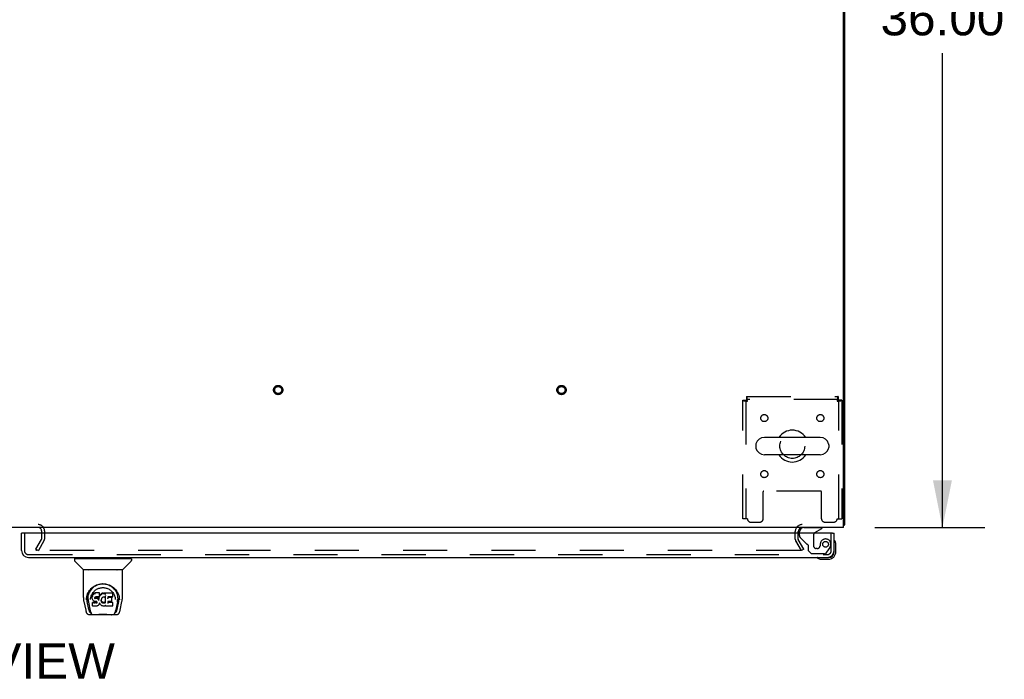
# Model space of a CAD drawing. Header units: inches. Extents: x 0 to 283, y 0 to 183.
# Tile 26 of 36: x 92 to 127, y 137 to 160. Entities that reach past the tile are written whole.
import ezdxf

# ---------------------------------------------------------------- set-up
doc = ezdxf.new("R2010")
doc.units = ezdxf.units.IN
doc.header["$LTSCALE"] = 15.583333
doc.header["$MEASUREMENT"] = 0
doc.linetypes.add('HIDDEN', pattern=[0.2, 0.1, -0.1])
doc.layers.get('0').update_dxf_attribs({"linetype": 'CONTINUOUS'})
for name, color, linetype in [('DEFAULT_2', 8, 'HIDDEN'), ('DIMENSIONS', 7, 'CONTINUOUS'), ('RIGHTHAND_DOOR_ASSEMBLY', 7, 'CONTINUOUS')]:
    doc.layers.add(name, color=color, linetype=linetype)
doc.styles.get("Standard").update_dxf_attribs({"font": 'arial.ttf'})
doc.dimstyles.new('DIMSTYLE_1', dxfattribs={"dimtxt": 1.25, "dimasz": 1.666667, "dimexe": 0.09, "dimexo": 0.07, "dimgap": 0.0375, "dimtad": 0, "dimtih": 1, "dimtoh": 1, "dimzin": 4, "dimdsep": 46, "dimtxsty": 'Standard', "dimblk": '_FILLED', "dimblk1": '_FILLED', "dimblk2": '_FILLED', "dimcen": 0.09, "dimadec": 3, "dimazin": 1, "dimtfac": 1, "dimtdec": 3, "dimtofl": 0, "dimtmove": 0, "dimatfit": 3, "dimldrblk": '_FILLED', "dimfxl": 0, "dimtolj": 1, "dimtzin": 4, "dimarcsym": 0})

# ---------------------------------------------------------------- blocks, each defined once
blk = doc.blocks.new('_FILLED')
at = {"color": 0, "linetype": 'ByBlock'}
blk.add_solid([(0, 0), (-1, 0.2), (-1, -0.2)], dxfattribs=at)
blk = doc.blocks.new('*D7')
at = {"layer": 'DIMENSIONS', "color": 2, "linetype": 'Continuous'}
for p, q in [((122.039, 178.12), (126.043, 178.12)), ((124.543, 178.12), (124.543, 161.37)), ((124.543, 142.12), (124.543, 158.87)), ((122.153, 142.12), (126.043, 142.12))]:
    blk.add_line(p, q, dxfattribs=at)
at = {"layer": 'DIMENSIONS', "color": 2, "linetype": 'Continuous', "xscale": 1.6666666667, "yscale": 1.6666666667, "zscale": 1.6666666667}
for p, rotation in [((124.543, 178.12), 90), ((124.543, 142.12), 270)]:
    blk.add_blockref('_FILLED', p, dxfattribs=dict(at, rotation=rotation))
at = {"layer": 'DIMENSIONS', "color": 2, "linetype": 'Continuous', "insert": (124.543, 160.745), "char_height": 1.25, "width": 4.36803, "attachment_point": 2, "line_spacing_factor": 0.9}
blk.add_mtext('36.00', dxfattribs=at)

msp = doc.modelspace()

# ---------------------------------------------------------------- linework, layer by layer
at = {"color": 3, "linetype": 'Continuous'}
for p, q in [((121.046, 142.12), (121.046, 178.005)), ((121.098, 142.224), (121.098, 177.894)), ((121.046, 142.12), (61.15, 142.12)), ((92.744, 141.977), (92.744, 141.916))]:
    msp.add_line(p, q, dxfattribs=at)
at = {"color": 7, "linetype": 'Continuous'}
for p, q in [((120.232, 145.301), (118.257, 145.301)), ((117.957, 145.038), (117.957, 144.951)), ((120.532, 145.038), (120.532, 144.951)), ((120.232, 144.689), (118.257, 144.689)), ((121.046, 142.224), (121.098, 142.224))]:
    msp.add_line(p, q, dxfattribs=at)
at = {"color": 3, "linetype": 'Continuous'}
for points in [[(121.046, 142.198), (121.049, 142.2), (121.052, 142.201), (121.056, 142.203), (121.06, 142.204), (121.063, 142.205), (121.067, 142.206)], [(121.067, 142.206), (121.074, 142.208), (121.078, 142.209), (121.081, 142.21), (121.084, 142.211), (121.086, 142.212), (121.089, 142.213), (121.091, 142.214), (121.093, 142.215), (121.095, 142.217), (121.096, 142.218), (121.097, 142.219), (121.098, 142.22), (121.098, 142.222), (121.098, 142.224)]]:
    msp.add_lwpolyline(points, dxfattribs=at)
at = {"color": 7, "linetype": 'Continuous'}
for centre, radius, start, end in [((118.257, 144.995), 0.306, 90, 164.3697), ((119.244, 144.995), 0.562, 32.9567, 147.0433), ((120.232, 144.995), 0.306, 15.6303, 90), ((118.1, 145.038), 0.144, 164.3697, 180), ((118.1, 144.951), 0.144, 180, 195.6303), ((120.388, 145.038), 0.144, 0, 15.6303), ((120.388, 144.951), 0.144, 344.3697, 360), ((118.257, 144.995), 0.306, 195.6303, 270), ((119.244, 144.995), 0.562, 212.956, 327.044), ((120.232, 144.995), 0.306, 270, 344.3697), ((92.629, 142.005), 0.115, 64.7695, 90)]:
    msp.add_arc(centre, radius, start, end, dxfattribs=at)
at = {"color": 3, "linetype": 'Continuous'}
for centre, radius, start, end in [((92.629, 142.005), 0.115, 0, 64.7695), ((119.595, 141.977), 0.142, 90, 180)]:
    msp.add_arc(centre, radius, start, end, dxfattribs=at)
at = {"layer": 'DEFAULT_2', "color": 8, "linetype": 'HIDDEN'}
for p, q in [((117.628, 146.745), (120.86, 146.745)), ((117.628, 146.745), (117.628, 146.641)), ((120.86, 146.745), (120.86, 146.641)), ((117.494, 146.611), (117.598, 146.611)), ((117.494, 142.432), (117.494, 146.611)), ((117.598, 146.611), (117.598, 142.432)), ((120.86, 146.641), (117.628, 146.641)), ((117.661, 146.578), (117.656, 146.592)), ((120.827, 146.578), (120.841, 146.582)), ((120.994, 146.611), (120.89, 146.611)), ((120.89, 142.432), (120.89, 146.611)), ((120.994, 146.611), (120.994, 142.432)), ((118.213, 142.432), (118.213, 143.377)), ((120.245, 143.407), (118.243, 143.407)), ((120.275, 142.432), (120.275, 143.377)), ((89.567, 142.224), (92.629, 142.224)), ((117.661, 142.432), (117.494, 142.432)), ((117.786, 142.307), (118.088, 142.307)), ((120.4, 142.307), (120.702, 142.307)), ((120.827, 142.432), (120.994, 142.432)), ((92.744, 142.005), (92.744, 141.977)), ((92.744, 141.916), (92.744, 141.715)), ((92.848, 142.005), (92.848, 141.715)), ((119.348, 141.714), (119.348, 141.977)), ((119.452, 141.714), (119.452, 141.977)), ((92.544, 141.359), (92.74, 141.699)), ((92.83, 141.647), (92.634, 141.307)), ((119.366, 141.647), (119.548, 141.332)), ((119.563, 141.307), (119.366, 141.647)), ((119.653, 141.359), (119.456, 141.699)), ((92.544, 141.359), (92.634, 141.307)), ((92.552, 141.32), (92.552, 141.372)), ((119.531, 141.307), (92.567, 141.307)), ((119.653, 141.359), (119.563, 141.307))]:
    msp.add_line(p, q, dxfattribs=at)
for points in [[(117.661, 146.578), (117.659, 146.596), (117.656, 146.615), (117.654, 146.633), (117.652, 146.65), (117.649, 146.666), (117.647, 146.682), (117.645, 146.696), (117.642, 146.708), (117.64, 146.719), (117.638, 146.728), (117.635, 146.735), (117.633, 146.74), (117.63, 146.743), (117.628, 146.745)], [(120.86, 146.745), (120.858, 146.743), (120.855, 146.74), (120.853, 146.735), (120.851, 146.728), (120.848, 146.719), (120.846, 146.708), (120.844, 146.696), (120.841, 146.682), (120.839, 146.666), (120.837, 146.65), (120.834, 146.633), (120.832, 146.615), (120.829, 146.596), (120.827, 146.578)], [(117.494, 146.611), (117.495, 146.608), (117.498, 146.606), (117.503, 146.603), (117.511, 146.601), (117.52, 146.599), (117.531, 146.596), (117.543, 146.594), (117.557, 146.592), (117.572, 146.589), (117.589, 146.587), (117.606, 146.585), (117.624, 146.582), (117.642, 146.58), (117.661, 146.578)], [(117.598, 146.611), (117.599, 146.608), (117.6, 146.606), (117.602, 146.603), (117.604, 146.601), (117.608, 146.599), (117.612, 146.596), (117.617, 146.594), (117.622, 146.592), (117.628, 146.589), (117.634, 146.587), (117.64, 146.585), (117.647, 146.582), (117.654, 146.58), (117.661, 146.578)], [(117.656, 146.592), (117.654, 146.598), (117.652, 146.605), (117.649, 146.611), (117.647, 146.617), (117.645, 146.622), (117.642, 146.627), (117.64, 146.631), (117.638, 146.634), (117.635, 146.637), (117.633, 146.639), (117.63, 146.64), (117.628, 146.641)], [(120.86, 146.641), (120.858, 146.64), (120.855, 146.639), (120.853, 146.637), (120.851, 146.634), (120.848, 146.631), (120.846, 146.627), (120.844, 146.622), (120.841, 146.617), (120.839, 146.611), (120.837, 146.605), (120.834, 146.598), (120.832, 146.592), (120.827, 146.578)], [(120.827, 146.578), (120.846, 146.58), (120.864, 146.582), (120.882, 146.585), (120.9, 146.587), (120.916, 146.589), (120.931, 146.592), (120.945, 146.594), (120.958, 146.596), (120.969, 146.599), (120.978, 146.601), (120.985, 146.603), (120.99, 146.606), (120.993, 146.608), (120.994, 146.611)], [(120.841, 146.582), (120.848, 146.585), (120.854, 146.587), (120.861, 146.589), (120.866, 146.592), (120.872, 146.594), (120.876, 146.596), (120.88, 146.599), (120.884, 146.601), (120.887, 146.603), (120.889, 146.606), (120.89, 146.608), (120.89, 146.611)], [(92.554, 141.326), (92.553, 141.324), (92.552, 141.323), (92.552, 141.321), (92.552, 141.32)], [(92.552, 141.32), (92.552, 141.319), (92.552, 141.318), (92.553, 141.316), (92.553, 141.315), (92.554, 141.313), (92.555, 141.312), (92.557, 141.311), (92.558, 141.31), (92.56, 141.309)], [(92.567, 141.307), (92.565, 141.307), (92.563, 141.307), (92.562, 141.308), (92.56, 141.309)], [(119.551, 141.324), (119.55, 141.323), (119.55, 141.321), (119.549, 141.319), (119.549, 141.317), (119.548, 141.315), (119.546, 141.314), (119.545, 141.312), (119.543, 141.311), (119.541, 141.31), (119.539, 141.309), (119.537, 141.308), (119.535, 141.307), (119.533, 141.307), (119.531, 141.307)], [(119.548, 141.332), (119.549, 141.33), (119.55, 141.328), (119.55, 141.326), (119.551, 141.325), (119.551, 141.324)]]:
    msp.add_lwpolyline(points, dxfattribs=at)
for centre, radius in [((101.098, 146.974), 0.164), ((101.098, 146.974), 0.124), ((111.098, 146.974), 0.164), ((111.098, 146.974), 0.124), ((118.255, 145.984), 0.125), ((120.234, 145.984), 0.125), ((119.244, 144.995), 0.438), ((118.255, 144.005), 0.125), ((120.234, 144.005), 0.125)]:
    msp.add_circle(centre, radius, dxfattribs=at)
for centre, radius, start, end in [((118.243, 143.377), 0.03, 90, 180), ((120.245, 143.377), 0.03, 0, 90), ((92.629, 142.005), 0.219, 0, 90), ((117.786, 142.432), 0.125, 180, 270), ((118.088, 142.432), 0.125, 270, 360), ((119.595, 141.977), 0.246, 90, 180), ((120.4, 142.432), 0.125, 180, 270), ((120.702, 142.432), 0.125, 270, 360), ((92.711, 141.715), 0.033, 330, 360), ((92.711, 141.715), 0.137, 330, 360), ((119.482, 141.714), 0.134, 180, 210), ((119.482, 141.714), 0.03, 180, 210)]:
    msp.add_arc(centre, radius, start, end, dxfattribs=at)
at = {"layer": 'RIGHTHAND_DOOR_ASSEMBLY', "color": 7, "linetype": 'Continuous'}
for p, q in [((92.098, 141.916), (92.036, 141.916)), ((119.494, 141.916), (119.494, 141.963)), ((120.043, 141.943), (120.281, 142.081)), ((120.281, 142.12), (120.281, 142.081)), ((120.661, 141.916), (120.723, 141.916)), ((120.783, 141.521), (120.78, 141.559)), ((120.783, 141.265), (120.783, 141.521)), ((120.723, 141.265), (120.723, 141.308)), ((93.907, 141.014), (93.907, 140.96)), ((93.915, 141.022), (95.907, 141.022)), ((94.213, 140.637), (93.918, 140.932)), ((93.966, 141.022), (93.966, 141.062)), ((95.608, 140.637), (95.903, 140.932)), ((95.855, 141.022), (95.855, 141.062)), ((95.915, 141.014), (95.915, 140.96)), ((120.226, 141.004), (120.264, 141.002)), ((120.264, 141.002), (120.52, 141.002)), ((120.477, 141.062), (120.52, 141.062)), ((94.222, 139.649), (94.222, 140.613)), ((95.592, 140.621), (94.23, 140.621)), ((95.587, 140.628), (94.234, 140.628)), ((94.296, 140.628), (94.294, 140.625)), ((95.528, 140.625), (95.525, 140.628)), ((95.528, 140.625), (95.528, 140.625)), ((95.6, 139.649), (95.6, 140.613)), ((94.478, 139.904), (94.503, 139.938)), ((94.54, 139.727), (94.535, 139.702)), ((94.55, 139.751), (94.54, 139.727)), ((94.541, 139.692), (94.54, 139.727)), ((94.565, 139.773), (94.55, 139.751)), ((94.55, 139.716), (94.55, 139.751)), ((94.575, 139.783), (94.565, 139.773)), ((94.565, 139.738), (94.565, 139.773)), ((94.586, 139.791), (94.575, 139.783)), ((94.575, 139.747), (94.575, 139.783)), ((94.609, 139.801), (94.586, 139.791)), ((94.586, 139.754), (94.586, 139.791)), ((94.635, 139.809), (94.609, 139.801)), ((94.609, 139.765), (94.609, 139.801)), ((94.787, 139.809), (94.635, 139.809)), ((94.635, 139.773), (94.635, 139.809)), ((94.635, 139.773), (94.635, 139.771)), ((94.789, 139.755), (94.787, 139.809)), ((94.787, 139.774), (94.787, 139.809)), ((94.788, 139.72), (94.787, 139.696)), ((94.788, 139.72), (94.789, 139.755)), ((94.801, 139.722), (94.79, 139.702)), ((94.814, 139.742), (94.801, 139.722)), ((94.801, 139.687), (94.801, 139.722)), ((94.829, 139.76), (94.814, 139.742)), ((94.815, 139.706), (94.814, 139.742)), ((94.846, 139.776), (94.829, 139.76)), ((94.83, 139.724), (94.829, 139.76)), ((94.866, 139.79), (94.846, 139.776)), ((94.847, 139.74), (94.846, 139.776)), ((94.889, 139.8), (94.866, 139.79)), ((94.866, 139.754), (94.866, 139.79)), ((94.912, 139.806), (94.889, 139.8)), ((94.889, 139.763), (94.889, 139.8)), ((94.936, 139.808), (94.912, 139.806)), ((94.912, 139.769), (94.912, 139.806)), ((94.913, 139.767), (94.912, 139.769)), ((94.936, 139.808), (94.96, 139.807)), ((94.936, 139.771), (94.936, 139.808)), ((94.936, 139.77), (94.936, 139.771)), ((94.959, 139.769), (94.96, 139.771)), ((94.973, 139.805), (94.96, 139.807)), ((94.96, 139.771), (94.96, 139.807)), ((94.972, 139.769), (94.973, 139.805)), ((94.985, 139.801), (94.973, 139.805)), ((94.998, 139.793), (94.985, 139.801)), ((94.985, 139.765), (94.985, 139.801)), ((95.246, 139.807), (94.997, 139.807)), ((94.998, 139.758), (94.997, 139.807)), ((95.001, 139.714), (95, 139.712)), ((95, 139.712), (95, 139.711)), ((95, 139.711), (95, 139.71)), ((95.001, 139.715), (95.001, 139.714)), ((95.26, 139.682), (95.262, 139.791)), ((95.262, 139.821), (95.279, 139.797)), ((95.467, 139.727), (95.48, 139.676)), ((94.237, 139.506), (94.302, 139.2)), ((94.329, 139.565), (94.332, 139.622)), ((94.329, 139.565), (94.329, 139.565)), ((94.332, 139.622), (94.341, 139.676)), ((94.343, 139.682), (94.342, 139.628)), ((94.41, 139.232), (94.354, 139.509)), ((94.39, 139.575), (94.392, 139.549)), ((94.4, 139.485), (94.462, 139.181)), ((94.475, 139.579), (94.475, 139.578)), ((94.535, 139.702), (94.534, 139.677)), ((94.534, 139.643), (94.534, 139.677)), ((94.536, 139.618), (94.534, 139.643)), ((94.534, 139.642), (94.534, 139.642)), ((94.536, 139.667), (94.535, 139.702)), ((94.54, 139.593), (94.536, 139.618)), ((94.536, 139.618), (94.536, 139.617)), ((94.549, 139.569), (94.54, 139.593)), ((94.54, 139.593), (94.54, 139.593)), ((94.548, 139.476), (94.54, 139.468)), ((94.542, 139.355), (94.54, 139.468)), ((94.61, 139.477), (94.548, 139.476)), ((94.548, 139.44), (94.548, 139.476)), ((94.563, 139.548), (94.549, 139.569)), ((94.549, 139.569), (94.549, 139.569)), ((94.581, 139.53), (94.563, 139.548)), ((94.563, 139.548), (94.563, 139.548)), ((94.602, 139.516), (94.581, 139.53)), ((94.581, 139.53), (94.581, 139.53)), ((94.615, 139.511), (94.602, 139.516)), ((94.602, 139.516), (94.602, 139.516)), ((94.67, 139.477), (94.61, 139.477)), ((94.61, 139.44), (94.61, 139.477)), ((94.61, 139.44), (94.61, 139.439)), ((94.628, 139.509), (94.615, 139.511)), ((94.624, 139.645), (94.623, 139.631)), ((94.626, 139.658), (94.624, 139.645)), ((94.624, 139.625), (94.624, 139.643)), ((94.625, 139.619), (94.626, 139.655)), ((94.628, 139.662), (94.626, 139.658)), ((94.628, 139.651), (94.626, 139.655)), ((94.631, 139.664), (94.628, 139.661)), ((94.632, 139.648), (94.628, 139.651)), ((94.628, 139.615), (94.628, 139.651)), ((94.675, 139.509), (94.628, 139.509)), ((94.642, 139.667), (94.631, 139.664)), ((94.644, 139.645), (94.632, 139.648)), ((94.632, 139.612), (94.632, 139.648)), ((94.656, 139.668), (94.642, 139.667)), ((94.643, 139.608), (94.644, 139.645)), ((94.643, 139.607), (94.643, 139.608)), ((94.667, 139.646), (94.644, 139.645)), ((94.656, 139.669), (94.656, 139.668)), ((94.769, 139.668), (94.656, 139.668)), ((94.692, 139.644), (94.667, 139.646)), ((94.667, 139.609), (94.667, 139.646)), ((94.667, 139.607), (94.667, 139.609)), ((94.684, 139.478), (94.67, 139.477)), ((94.67, 139.44), (94.67, 139.477)), ((94.67, 139.44), (94.67, 139.439)), ((94.682, 139.508), (94.675, 139.509)), ((94.675, 139.509), (94.675, 139.509)), ((94.687, 139.506), (94.682, 139.508)), ((94.688, 139.481), (94.684, 139.478)), ((94.684, 139.441), (94.684, 139.478)), ((94.692, 139.503), (94.687, 139.506)), ((94.693, 139.485), (94.688, 139.481)), ((94.689, 139.444), (94.688, 139.481)), ((94.691, 139.606), (94.692, 139.607)), ((94.717, 139.639), (94.692, 139.644)), ((94.692, 139.607), (94.692, 139.644)), ((94.696, 139.498), (94.692, 139.503)), ((94.699, 139.493), (94.693, 139.485)), ((94.693, 139.449), (94.693, 139.485)), ((94.702, 139.486), (94.696, 139.498)), ((94.702, 139.461), (94.701, 139.486)), ((94.704, 139.473), (94.702, 139.486)), ((94.704, 139.467), (94.703, 139.477)), ((94.729, 139.633), (94.717, 139.639)), ((94.717, 139.602), (94.717, 139.639)), ((94.74, 139.368), (94.72, 139.354)), ((94.74, 139.625), (94.729, 139.633)), ((94.729, 139.597), (94.729, 139.633)), ((94.758, 139.607), (94.74, 139.625)), ((94.74, 139.589), (94.74, 139.625)), ((94.758, 139.385), (94.74, 139.368)), ((94.74, 139.368), (94.74, 139.368)), ((94.768, 139.593), (94.758, 139.607)), ((94.758, 139.571), (94.758, 139.607)), ((94.765, 139.396), (94.758, 139.385)), ((94.758, 139.385), (94.758, 139.385)), ((94.771, 139.407), (94.765, 139.396)), ((94.765, 139.396), (94.765, 139.396)), ((94.769, 139.668), (94.768, 139.669)), ((94.771, 139.635), (94.768, 139.593)), ((94.768, 139.556), (94.768, 139.593)), ((94.78, 139.669), (94.769, 139.668)), ((94.77, 139.549), (94.769, 139.55)), ((94.775, 139.657), (94.771, 139.635)), ((94.772, 139.6), (94.771, 139.635)), ((94.78, 139.429), (94.771, 139.407)), ((94.771, 139.407), (94.771, 139.407)), ((94.778, 139.669), (94.775, 139.657)), ((94.776, 139.623), (94.775, 139.657)), ((94.787, 139.453), (94.78, 139.43)), ((94.78, 139.43), (94.78, 139.429)), ((94.785, 139.682), (94.781, 139.67)), ((94.782, 139.645), (94.781, 139.671)), ((94.787, 139.696), (94.785, 139.682)), ((94.785, 139.682), (94.785, 139.682)), ((94.79, 139.702), (94.786, 139.693)), ((94.787, 139.696), (94.787, 139.696)), ((94.787, 139.464), (94.787, 139.465)), ((94.787, 139.465), (94.787, 139.465)), ((94.787, 139.463), (94.787, 139.464)), ((94.787, 139.464), (94.787, 139.464)), ((94.787, 139.463), (94.787, 139.463)), ((94.788, 139.461), (94.787, 139.453)), ((94.787, 139.453), (94.787, 139.453)), ((94.808, 139.426), (94.788, 139.461)), ((94.79, 139.667), (94.79, 139.702)), ((94.808, 139.426), (94.808, 139.425)), ((94.821, 139.407), (94.808, 139.425)), ((94.836, 139.39), (94.821, 139.407)), ((94.821, 139.407), (94.821, 139.407)), ((94.853, 139.375), (94.836, 139.39)), ((94.836, 139.39), (94.836, 139.39)), ((94.853, 139.57), (94.852, 139.544)), ((94.857, 139.596), (94.853, 139.57)), ((94.854, 139.566), (94.853, 139.57)), ((94.853, 139.531), (94.854, 139.566)), ((94.872, 139.361), (94.853, 139.375)), ((94.853, 139.375), (94.853, 139.375)), ((94.856, 139.554), (94.854, 139.566)), ((94.866, 139.53), (94.856, 139.554)), ((94.856, 139.519), (94.856, 139.554)), ((94.861, 139.607), (94.857, 139.595)), ((94.866, 139.618), (94.86, 139.607)), ((94.865, 139.495), (94.866, 139.53)), ((94.88, 139.64), (94.866, 139.618)), ((94.878, 139.508), (94.866, 139.53)), ((94.886, 139.498), (94.878, 139.508)), ((94.878, 139.472), (94.878, 139.508)), ((94.887, 139.649), (94.88, 139.64)), ((94.896, 139.49), (94.886, 139.498)), ((94.886, 139.462), (94.886, 139.498)), ((94.896, 139.655), (94.887, 139.648)), ((94.895, 139.454), (94.896, 139.49)), ((94.92, 139.664), (94.896, 139.655)), ((94.906, 139.483), (94.896, 139.49)), ((94.905, 139.447), (94.906, 139.483)), ((94.917, 139.479), (94.906, 139.483)), ((94.929, 139.476), (94.917, 139.479)), ((94.917, 139.442), (94.917, 139.479)), ((94.93, 139.667), (94.92, 139.664)), ((94.929, 139.476), (94.941, 139.476)), ((94.929, 139.44), (94.929, 139.476)), ((94.929, 139.438), (94.929, 139.44)), ((94.941, 139.667), (94.93, 139.667)), ((94.953, 139.664), (94.941, 139.667)), ((94.954, 139.478), (94.941, 139.476)), ((94.941, 139.439), (94.941, 139.476)), ((94.942, 139.438), (94.941, 139.439)), ((94.965, 139.66), (94.953, 139.664)), ((94.965, 139.482), (94.954, 139.478)), ((94.954, 139.441), (94.954, 139.478)), ((94.977, 139.487), (94.965, 139.482)), ((94.966, 139.445), (94.965, 139.482)), ((94.987, 139.494), (94.977, 139.487)), ((94.977, 139.45), (94.977, 139.487)), ((94.999, 139.707), (94.983, 139.667)), ((95.002, 139.365), (94.983, 139.354)), ((94.988, 139.458), (94.987, 139.494)), ((95, 139.709), (94.999, 139.709)), ((94.999, 139.709), (94.999, 139.708)), ((94.999, 139.708), (94.999, 139.708)), ((95.003, 139.455), (94.999, 139.707)), ((95, 139.71), (95, 139.71)), ((95, 139.71), (95, 139.709)), ((95, 139.709), (95, 139.709)), ((95.007, 139.365), (95.002, 139.365)), ((95.006, 139.447), (95.005, 139.448)), ((95.007, 139.356), (95.007, 139.365)), ((95.087, 139.513), (95.086, 139.438)), ((95.215, 139.513), (95.087, 139.513)), ((95.247, 139.473), (95.087, 139.473)), ((95.246, 139.668), (95.088, 139.668)), ((95.089, 139.668), (95.088, 139.61)), ((95.215, 139.645), (95.088, 139.645)), ((95.227, 139.524), (95.228, 139.631)), ((95.255, 139.356), (95.257, 139.463)), ((95.344, 139.609), (95.346, 139.578)), ((95.346, 139.578), (95.346, 139.578)), ((95.42, 139.482), (95.359, 139.181)), ((95.411, 139.232), (95.468, 139.509)), ((95.479, 139.682), (95.479, 139.628)), ((95.492, 139.565), (95.492, 139.565)), ((95.519, 139.2), (95.584, 139.506)), ((94.426, 139.046), (94.64, 139.046)), ((94.469, 139.125), (94.476, 139.125)), ((94.476, 139.125), (94.479, 139.116)), ((94.48, 139.113), (94.479, 139.116)), ((94.549, 139.348), (94.542, 139.355)), ((94.695, 139.348), (94.549, 139.348)), ((94.549, 139.348), (94.549, 139.348)), ((95.204, 139.039), (94.617, 139.039)), ((94.708, 139.35), (94.695, 139.348)), ((94.695, 139.348), (94.695, 139.348)), ((94.72, 139.354), (94.708, 139.35)), ((94.72, 139.354), (94.72, 139.354)), ((94.882, 139.356), (94.872, 139.361)), ((94.872, 139.361), (94.872, 139.361)), ((94.893, 139.352), (94.882, 139.356)), ((94.882, 139.356), (94.882, 139.356)), ((94.915, 139.346), (94.893, 139.352)), ((94.938, 139.344), (94.915, 139.346)), ((94.961, 139.347), (94.938, 139.344)), ((94.938, 139.344), (94.938, 139.344)), ((94.983, 139.354), (94.961, 139.347)), ((94.983, 139.354), (94.983, 139.354)), ((95.247, 139.348), (95.016, 139.348)), ((95.181, 139.046), (95.395, 139.046)), ((95.341, 139.113), (95.343, 139.116)), ((95.343, 139.116), (95.345, 139.125)), ((95.345, 139.125), (95.352, 139.125))]:
    msp.add_line(p, q, dxfattribs=at)
at = {"layer": 'RIGHTHAND_DOOR_ASSEMBLY', "color": 3, "linetype": 'Continuous'}
for p, q in [((92.036, 141.308), (92.036, 141.916)), ((120.661, 141.916), (92.098, 141.916)), ((120.723, 141.308), (120.723, 141.916)), ((92.282, 141.062), (120.477, 141.062))]:
    msp.add_line(p, q, dxfattribs=at)
at = {"layer": 'RIGHTHAND_DOOR_ASSEMBLY', "color": 8, "linetype": 'HIDDEN'}
for p, q in [((92.14, 141.916), (92.14, 141.308)), ((119.494, 141.84), (119.494, 141.916)), ((119.651, 142.12), (120.281, 142.12)), ((119.993, 141.856), (119.993, 141.477)), ((120.619, 141.308), (120.619, 141.916)), ((119.743, 141.55), (119.523, 141.769)), ((119.801, 141.492), (119.801, 141.313)), ((120.222, 141.477), (120.222, 141.465)), ((92.282, 141.166), (120.477, 141.166)), ((119.801, 141.313), (119.927, 141.187)), ((120.379, 141.187), (119.927, 141.187)), ((120.124, 141.379), (120.091, 141.379)), ((120.443, 141.22), (120.545, 141.364))]:
    msp.add_line(p, q, dxfattribs=at)
at = {"layer": 'RIGHTHAND_DOOR_ASSEMBLY', "color": 7, "linetype": 'Continuous'}
for points in [[(94.293, 140.623), (94.292, 140.622), (94.292, 140.622), (94.291, 140.621), (94.291, 140.621), (94.292, 140.621)], [(94.294, 140.625), (94.293, 140.624), (94.293, 140.623)], [(95.529, 140.623), (95.528, 140.624), (95.528, 140.625)], [(95.53, 140.621), (95.53, 140.621), (95.53, 140.621), (95.53, 140.622), (95.529, 140.622), (95.529, 140.623)], [(94.341, 139.676), (94.354, 139.727), (94.371, 139.775), (94.391, 139.82), (94.414, 139.861), (94.44, 139.9), (94.468, 139.935), (94.499, 139.969), (94.532, 140), (94.568, 140.028), (94.607, 140.054), (94.648, 140.077), (94.69, 140.096), (94.734, 140.112), (94.778, 140.124), (94.822, 140.133), (94.867, 140.138), (94.911, 140.14), (94.955, 140.138), (94.999, 140.133), (95.043, 140.124), (95.088, 140.112), (95.131, 140.096), (95.174, 140.077), (95.214, 140.054), (95.253, 140.028), (95.289, 140), (95.323, 139.969), (95.353, 139.935), (95.381, 139.9), (95.407, 139.861), (95.43, 139.82), (95.45, 139.775), (95.467, 139.727)], [(94.559, 139.997), (94.588, 140.022), (94.619, 140.045), (94.65, 140.064)], [(94.65, 140.064), (94.682, 140.081), (94.714, 140.095), (94.746, 140.107)], [(94.746, 140.107), (94.779, 140.117), (94.812, 140.124), (94.844, 140.13), (94.877, 140.133), (94.909, 140.134), (94.942, 140.133), (94.975, 140.13), (95.007, 140.125), (95.039, 140.118)], [(95.039, 140.118), (95.072, 140.108), (95.104, 140.097), (95.136, 140.082)], [(95.136, 140.082), (95.168, 140.066), (95.199, 140.047), (95.23, 140.025), (95.259, 140), (95.288, 139.972), (95.315, 139.942), (95.341, 139.907), (95.364, 139.87), (95.385, 139.829), (95.403, 139.786), (95.416, 139.741), (95.426, 139.695), (95.431, 139.648)], [(94.39, 139.575), (94.389, 139.599), (94.39, 139.646), (94.395, 139.693), (94.404, 139.739), (94.418, 139.784), (94.435, 139.827), (94.455, 139.867), (94.478, 139.904)], [(94.483, 139.646), (94.491, 139.681), (94.501, 139.713), (94.513, 139.743)], [(94.503, 139.938), (94.53, 139.969), (94.559, 139.997)], [(94.513, 139.743), (94.527, 139.77), (94.542, 139.797)], [(94.542, 139.797), (94.559, 139.821), (94.578, 139.844), (94.597, 139.866), (94.618, 139.886), (94.641, 139.905), (94.664, 139.923), (94.69, 139.939), (94.716, 139.953), (94.743, 139.965), (94.77, 139.976), (94.799, 139.984), (94.827, 139.991), (94.855, 139.995), (94.883, 139.998), (94.91, 139.999), (94.938, 139.998), (94.966, 139.995), (94.994, 139.991), (95.022, 139.984), (95.05, 139.976), (95.078, 139.966), (95.105, 139.953), (95.132, 139.939), (95.157, 139.923), (95.18, 139.905), (95.203, 139.886), (95.224, 139.866), (95.244, 139.844), (95.262, 139.821)], [(94.55, 139.716), (94.551, 139.716), (94.551, 139.715), (94.551, 139.715), (94.551, 139.715), (94.552, 139.715), (94.552, 139.715)], [(94.565, 139.737), (94.565, 139.737), (94.566, 139.737), (94.566, 139.737), (94.566, 139.736), (94.566, 139.736), (94.567, 139.736)], [(94.575, 139.746), (94.575, 139.746), (94.575, 139.746), (94.575, 139.746), (94.576, 139.746), (94.576, 139.745), (94.576, 139.745)], [(94.586, 139.754), (94.586, 139.754), (94.586, 139.754), (94.586, 139.753), (94.587, 139.753), (94.587, 139.753), (94.587, 139.753)], [(94.609, 139.764), (94.609, 139.764), (94.609, 139.764), (94.609, 139.764), (94.609, 139.763), (94.61, 139.763), (94.61, 139.763)], [(94.786, 139.773), (94.786, 139.772), (94.786, 139.772), (94.786, 139.772), (94.785, 139.772), (94.785, 139.771), (94.785, 139.771)], [(94.788, 139.72), (94.788, 139.72), (94.788, 139.72), (94.787, 139.719), (94.787, 139.719), (94.787, 139.719), (94.786, 139.719)], [(94.831, 139.722), (94.831, 139.722), (94.831, 139.722), (94.83, 139.723), (94.83, 139.723), (94.83, 139.723), (94.83, 139.724)], [(94.848, 139.738), (94.848, 139.738), (94.848, 139.739), (94.847, 139.739), (94.847, 139.739), (94.847, 139.739), (94.847, 139.74)], [(94.867, 139.752), (94.867, 139.753), (94.867, 139.753), (94.867, 139.753), (94.867, 139.753), (94.866, 139.753), (94.866, 139.754)], [(94.889, 139.762), (94.889, 139.762), (94.889, 139.763), (94.889, 139.763), (94.889, 139.763), (94.889, 139.763), (94.889, 139.763)], [(94.972, 139.767), (94.972, 139.768), (94.972, 139.768), (94.972, 139.768), (94.972, 139.768), (94.972, 139.768), (94.972, 139.769)], [(94.984, 139.763), (94.984, 139.763), (94.985, 139.764), (94.985, 139.764), (94.985, 139.764), (94.985, 139.764), (94.985, 139.765)], [(95, 139.769), (95, 139.769), (94.999, 139.769), (94.999, 139.77), (94.999, 139.77), (94.999, 139.77), (94.999, 139.77)], [(95, 139.753), (95, 139.753), (95, 139.754), (94.999, 139.754), (94.999, 139.755), (94.999, 139.755), (94.999, 139.756)], [(95.279, 139.797), (95.294, 139.771), (95.308, 139.743)], [(95.308, 139.743), (95.32, 139.713), (95.33, 139.681), (95.339, 139.646), (95.344, 139.609)], [(94.222, 139.649), (94.222, 139.616), (94.226, 139.576), (94.231, 139.536), (94.237, 139.506)], [(94.342, 139.628), (94.343, 139.593), (94.347, 139.549), (94.354, 139.509)], [(94.392, 139.549), (94.393, 139.53), (94.397, 139.506), (94.4, 139.485)], [(94.475, 139.578), (94.477, 139.609), (94.483, 139.646)], [(94.534, 139.642), (94.534, 139.642), (94.535, 139.642), (94.535, 139.642), (94.535, 139.641), (94.536, 139.641), (94.536, 139.641)], [(94.536, 139.667), (94.536, 139.667), (94.536, 139.666), (94.536, 139.666), (94.537, 139.666), (94.537, 139.666), (94.538, 139.666)], [(94.536, 139.617), (94.536, 139.617), (94.536, 139.617), (94.536, 139.617), (94.537, 139.617), (94.537, 139.616), (94.537, 139.616)], [(94.54, 139.593), (94.54, 139.593), (94.541, 139.592), (94.541, 139.592), (94.541, 139.592), (94.542, 139.592)], [(94.541, 139.692), (94.541, 139.691), (94.541, 139.691), (94.541, 139.691), (94.542, 139.691), (94.542, 139.691), (94.543, 139.69)], [(94.541, 139.433), (94.541, 139.432), (94.541, 139.432), (94.541, 139.432), (94.542, 139.432), (94.542, 139.432), (94.542, 139.431)], [(94.548, 139.439), (94.548, 139.439), (94.548, 139.439), (94.548, 139.439), (94.549, 139.438), (94.549, 139.438), (94.549, 139.438)], [(94.549, 139.569), (94.55, 139.569), (94.55, 139.569), (94.551, 139.569), (94.551, 139.569)], [(94.563, 139.548), (94.563, 139.548), (94.564, 139.548), (94.564, 139.548), (94.564, 139.548), (94.565, 139.548)], [(94.581, 139.53), (94.581, 139.53), (94.581, 139.53), (94.582, 139.53), (94.582, 139.53)], [(94.602, 139.516), (94.603, 139.516), (94.603, 139.516), (94.603, 139.516)], [(94.615, 139.511), (94.615, 139.511), (94.615, 139.512), (94.615, 139.512)], [(94.621, 139.629), (94.622, 139.63), (94.622, 139.63), (94.623, 139.63), (94.623, 139.63), (94.623, 139.63), (94.623, 139.631)], [(94.622, 139.644), (94.623, 139.644), (94.623, 139.644), (94.624, 139.644), (94.624, 139.644), (94.624, 139.645), (94.624, 139.645)], [(94.622, 139.623), (94.622, 139.623), (94.623, 139.623), (94.623, 139.623), (94.623, 139.624), (94.624, 139.624), (94.624, 139.624)], [(94.623, 139.618), (94.624, 139.618), (94.624, 139.618), (94.624, 139.618), (94.625, 139.618), (94.625, 139.619), (94.625, 139.619)], [(94.624, 139.657), (94.625, 139.657), (94.625, 139.657), (94.626, 139.657), (94.626, 139.658), (94.626, 139.658)], [(94.626, 139.661), (94.627, 139.661), (94.627, 139.661), (94.628, 139.661), (94.628, 139.661)], [(94.627, 139.613), (94.627, 139.614), (94.627, 139.614), (94.627, 139.614), (94.628, 139.614), (94.628, 139.614), (94.628, 139.615)], [(94.628, 139.509), (94.628, 139.509), (94.628, 139.509), (94.628, 139.51)], [(94.63, 139.664), (94.63, 139.664), (94.63, 139.664), (94.631, 139.664), (94.631, 139.664)], [(94.631, 139.61), (94.631, 139.61), (94.631, 139.611), (94.631, 139.611), (94.632, 139.611), (94.632, 139.611), (94.632, 139.611)], [(94.642, 139.668), (94.642, 139.668), (94.642, 139.667), (94.642, 139.667)], [(94.682, 139.508), (94.682, 139.508), (94.682, 139.508), (94.682, 139.509)], [(94.684, 139.442), (94.684, 139.441), (94.684, 139.441), (94.684, 139.441), (94.684, 139.44), (94.685, 139.44), (94.685, 139.44)], [(94.687, 139.506), (94.687, 139.506), (94.688, 139.506), (94.688, 139.507)], [(94.689, 139.444), (94.689, 139.444), (94.689, 139.444), (94.689, 139.443), (94.689, 139.443), (94.69, 139.443), (94.69, 139.443)], [(94.692, 139.503), (94.692, 139.503), (94.692, 139.503), (94.693, 139.503), (94.693, 139.503)], [(94.693, 139.449), (94.694, 139.449), (94.694, 139.449), (94.694, 139.448), (94.694, 139.448), (94.695, 139.448), (94.695, 139.448)], [(94.696, 139.498), (94.696, 139.498), (94.696, 139.498), (94.697, 139.498), (94.697, 139.498)], [(94.702, 139.486), (94.702, 139.486), (94.702, 139.486), (94.702, 139.486), (94.703, 139.486), (94.704, 139.486)], [(94.702, 139.46), (94.702, 139.46), (94.702, 139.46), (94.702, 139.46), (94.703, 139.46), (94.703, 139.459), (94.703, 139.459)], [(94.704, 139.473), (94.704, 139.473), (94.704, 139.472), (94.705, 139.472), (94.705, 139.472), (94.706, 139.472), (94.706, 139.472)], [(94.704, 139.466), (94.704, 139.466), (94.704, 139.466), (94.704, 139.466), (94.705, 139.465), (94.705, 139.465), (94.705, 139.465)], [(94.716, 139.601), (94.716, 139.601), (94.716, 139.601), (94.716, 139.601), (94.716, 139.602), (94.716, 139.602), (94.717, 139.602)], [(94.728, 139.595), (94.728, 139.595), (94.728, 139.596), (94.729, 139.596), (94.729, 139.596), (94.729, 139.596), (94.729, 139.597)], [(94.739, 139.588), (94.739, 139.588), (94.739, 139.588), (94.739, 139.588), (94.74, 139.588), (94.74, 139.589), (94.74, 139.589)], [(94.74, 139.368), (94.74, 139.368), (94.74, 139.368), (94.74, 139.368), (94.739, 139.368)], [(94.756, 139.57), (94.757, 139.57), (94.757, 139.57), (94.757, 139.57), (94.758, 139.571), (94.758, 139.571), (94.758, 139.571)], [(94.758, 139.385), (94.758, 139.385), (94.758, 139.385), (94.757, 139.385), (94.757, 139.385), (94.757, 139.385)], [(94.765, 139.396), (94.765, 139.395), (94.765, 139.395), (94.764, 139.395), (94.764, 139.395)], [(94.769, 139.55), (94.769, 139.552), (94.769, 139.553), (94.768, 139.554), (94.768, 139.555)], [(94.771, 139.407), (94.771, 139.406), (94.77, 139.406), (94.77, 139.406), (94.769, 139.406)], [(94.774, 139.599), (94.773, 139.599), (94.773, 139.599), (94.773, 139.599), (94.772, 139.599), (94.772, 139.6), (94.772, 139.6)], [(94.778, 139.621), (94.777, 139.621), (94.777, 139.622), (94.776, 139.622), (94.776, 139.622), (94.776, 139.622), (94.776, 139.623)], [(94.78, 139.669), (94.78, 139.669), (94.78, 139.669), (94.78, 139.67), (94.779, 139.67)], [(94.78, 139.429), (94.78, 139.429), (94.78, 139.429), (94.78, 139.429), (94.779, 139.429), (94.779, 139.429)], [(94.781, 139.67), (94.781, 139.67), (94.781, 139.669), (94.78, 139.669)], [(94.784, 139.643), (94.783, 139.644), (94.783, 139.644), (94.782, 139.644), (94.782, 139.644), (94.782, 139.645), (94.782, 139.645)], [(94.785, 139.682), (94.785, 139.681), (94.785, 139.681), (94.784, 139.681), (94.784, 139.681), (94.783, 139.681)], [(94.787, 139.696), (94.787, 139.696), (94.786, 139.695), (94.786, 139.695), (94.786, 139.695), (94.785, 139.695), (94.785, 139.695)], [(94.787, 139.453), (94.787, 139.453), (94.787, 139.453), (94.787, 139.453), (94.786, 139.452), (94.786, 139.452), (94.785, 139.452)], [(94.787, 139.465), (94.787, 139.466), (94.787, 139.466)], [(94.788, 139.462), (94.788, 139.462), (94.788, 139.462), (94.788, 139.462), (94.788, 139.462), (94.788, 139.462), (94.787, 139.462), (94.787, 139.463)], [(94.788, 139.461), (94.788, 139.461), (94.788, 139.461), (94.788, 139.462), (94.788, 139.462)], [(94.792, 139.665), (94.792, 139.665), (94.791, 139.665), (94.791, 139.666), (94.791, 139.666), (94.79, 139.666), (94.79, 139.666)], [(94.803, 139.686), (94.803, 139.686), (94.802, 139.686), (94.802, 139.686), (94.802, 139.686), (94.802, 139.687), (94.801, 139.687)], [(94.808, 139.425), (94.808, 139.425), (94.809, 139.425), (94.809, 139.425), (94.81, 139.425)], [(94.816, 139.705), (94.816, 139.705), (94.816, 139.705), (94.815, 139.705), (94.815, 139.705), (94.815, 139.706), (94.815, 139.706)], [(94.821, 139.407), (94.821, 139.407), (94.822, 139.407), (94.822, 139.406), (94.822, 139.407), (94.823, 139.407)], [(94.836, 139.39), (94.837, 139.39), (94.837, 139.39), (94.837, 139.39), (94.838, 139.39)], [(94.852, 139.544), (94.852, 139.543), (94.852, 139.543), (94.852, 139.543), (94.851, 139.543), (94.851, 139.542), (94.85, 139.542)], [(94.853, 139.57), (94.853, 139.57), (94.853, 139.569), (94.853, 139.569), (94.852, 139.569), (94.852, 139.569), (94.851, 139.569)], [(94.853, 139.531), (94.853, 139.531), (94.853, 139.531), (94.853, 139.53), (94.852, 139.53), (94.852, 139.53), (94.851, 139.53)], [(94.853, 139.375), (94.854, 139.375), (94.854, 139.375), (94.854, 139.375), (94.855, 139.375)], [(94.856, 139.519), (94.856, 139.519), (94.855, 139.518), (94.855, 139.518), (94.855, 139.518), (94.854, 139.518), (94.854, 139.518)], [(94.857, 139.595), (94.857, 139.595), (94.856, 139.595), (94.856, 139.595), (94.856, 139.595), (94.855, 139.595)], [(94.86, 139.607), (94.86, 139.607), (94.86, 139.606), (94.86, 139.606), (94.859, 139.606), (94.859, 139.606)], [(94.866, 139.618), (94.866, 139.617), (94.865, 139.617), (94.865, 139.617), (94.864, 139.617)], [(94.865, 139.495), (94.865, 139.494), (94.865, 139.494), (94.865, 139.494), (94.864, 139.494), (94.864, 139.493), (94.864, 139.493)], [(94.876, 139.471), (94.876, 139.471), (94.877, 139.471), (94.877, 139.471), (94.877, 139.471), (94.878, 139.472), (94.878, 139.472)], [(94.88, 139.64), (94.88, 139.64), (94.88, 139.639), (94.879, 139.639), (94.879, 139.639), (94.878, 139.639)], [(94.884, 139.461), (94.885, 139.461), (94.885, 139.461), (94.885, 139.461), (94.885, 139.462), (94.886, 139.462), (94.886, 139.462)], [(94.887, 139.648), (94.887, 139.648), (94.887, 139.648), (94.886, 139.648), (94.886, 139.649)], [(94.894, 139.452), (94.894, 139.453), (94.894, 139.453), (94.895, 139.453), (94.895, 139.453), (94.895, 139.453), (94.895, 139.454)], [(94.896, 139.655), (94.896, 139.655), (94.896, 139.655), (94.895, 139.655)], [(94.905, 139.445), (94.905, 139.445), (94.905, 139.446), (94.905, 139.446), (94.905, 139.446), (94.905, 139.446), (94.905, 139.447)], [(94.916, 139.441), (94.916, 139.441), (94.916, 139.441), (94.916, 139.441), (94.917, 139.441), (94.917, 139.442), (94.917, 139.442)], [(94.92, 139.664), (94.919, 139.664), (94.919, 139.664), (94.919, 139.665)], [(94.93, 139.667), (94.93, 139.667), (94.93, 139.667), (94.93, 139.668)], [(94.941, 139.667), (94.942, 139.667), (94.942, 139.667), (94.942, 139.668)], [(94.953, 139.664), (94.953, 139.664), (94.953, 139.664), (94.954, 139.665)], [(94.954, 139.44), (94.954, 139.44), (94.954, 139.44), (94.954, 139.44), (94.954, 139.441), (94.954, 139.441), (94.954, 139.441)], [(94.965, 139.66), (94.965, 139.66), (94.967, 139.659), (94.969, 139.659), (94.971, 139.659), (94.973, 139.659), (94.975, 139.66), (94.977, 139.661), (94.979, 139.662), (94.981, 139.663), (94.982, 139.665), (94.983, 139.667), (94.983, 139.667)], [(94.965, 139.66), (94.965, 139.66), (94.965, 139.66), (94.965, 139.66)], [(94.966, 139.444), (94.966, 139.444), (94.966, 139.444), (94.966, 139.444), (94.966, 139.444), (94.966, 139.445), (94.966, 139.445)], [(94.978, 139.449), (94.978, 139.449), (94.978, 139.449), (94.977, 139.45), (94.977, 139.45), (94.977, 139.45), (94.977, 139.45)], [(95.003, 139.491), (95.002, 139.492), (95.001, 139.493), (95.001, 139.494), (95, 139.494), (94.999, 139.495), (94.998, 139.495), (94.998, 139.495), (94.997, 139.496), (94.996, 139.496), (94.995, 139.496), (94.994, 139.496), (94.994, 139.496)], [(94.999, 139.708), (94.999, 139.708), (94.999, 139.707)], [(94.999, 139.707), (94.999, 139.707), (94.999, 139.707), (94.999, 139.707)], [(95.001, 139.366), (95.001, 139.365), (95.001, 139.365), (95.001, 139.365), (95.002, 139.365), (95.002, 139.365), (95.002, 139.365)], [(95.005, 139.448), (95.004, 139.45), (95.004, 139.451), (95.004, 139.453)], [(95.009, 139.366), (95.009, 139.365), (95.008, 139.365), (95.008, 139.365), (95.008, 139.365), (95.008, 139.365), (95.007, 139.365)], [(95.084, 139.435), (95.084, 139.435), (95.085, 139.435), (95.085, 139.436), (95.085, 139.436), (95.085, 139.436), (95.085, 139.436)], [(95.085, 139.513), (95.086, 139.513), (95.086, 139.513), (95.086, 139.513), (95.086, 139.513), (95.087, 139.513), (95.087, 139.513)], [(95.086, 139.607), (95.086, 139.607), (95.086, 139.607), (95.087, 139.607), (95.087, 139.607), (95.087, 139.608), (95.087, 139.608)], [(95.087, 139.669), (95.087, 139.669), (95.087, 139.669), (95.088, 139.668), (95.088, 139.668), (95.088, 139.668), (95.088, 139.668)], [(95.215, 139.513), (95.217, 139.513), (95.218, 139.513), (95.22, 139.514), (95.222, 139.515), (95.223, 139.516), (95.224, 139.517), (95.225, 139.518), (95.226, 139.52), (95.226, 139.522), (95.227, 139.524)], [(95.246, 139.668), (95.247, 139.668), (95.249, 139.669), (95.252, 139.669), (95.254, 139.671), (95.255, 139.672), (95.257, 139.674), (95.258, 139.676), (95.259, 139.678), (95.26, 139.68), (95.26, 139.682)], [(95.42, 139.482), (95.421, 139.485), (95.422, 139.488), (95.422, 139.491), (95.423, 139.494), (95.423, 139.496), (95.424, 139.499), (95.424, 139.502), (95.425, 139.505), (95.425, 139.509), (95.426, 139.512), (95.426, 139.515), (95.427, 139.519), (95.427, 139.522), (95.427, 139.526), (95.428, 139.529), (95.428, 139.533), (95.429, 139.537), (95.429, 139.541), (95.429, 139.545), (95.43, 139.549), (95.431, 139.575)], [(95.431, 139.648), (95.433, 139.6), (95.431, 139.575)], [(95.468, 139.509), (95.474, 139.549), (95.478, 139.593), (95.479, 139.628)], [(95.48, 139.676), (95.489, 139.622), (95.492, 139.565)], [(95.584, 139.506), (95.59, 139.536), (95.596, 139.575), (95.599, 139.616), (95.6, 139.649)], [(94.302, 139.2), (94.305, 139.187), (94.31, 139.169), (94.315, 139.152), (94.32, 139.137), (94.325, 139.123), (94.331, 139.111), (94.338, 139.1), (94.345, 139.089), (94.353, 139.079), (94.362, 139.071), (94.373, 139.063), (94.384, 139.056), (94.396, 139.051), (94.409, 139.047)], [(94.409, 139.047), (94.423, 139.046), (94.426, 139.046)], [(94.41, 139.232), (94.414, 139.216), (94.418, 139.197), (94.424, 139.181), (94.429, 139.166), (94.435, 139.153), (94.442, 139.143), (94.448, 139.134), (94.456, 139.128), (94.463, 139.125), (94.469, 139.125)], [(94.462, 139.181), (94.464, 139.171), (94.467, 139.159), (94.47, 139.147), (94.473, 139.135), (94.476, 139.125)], [(94.516, 139.094), (94.511, 139.094), (94.506, 139.094), (94.501, 139.095), (94.497, 139.097), (94.492, 139.099), (94.489, 139.102), (94.485, 139.105), (94.482, 139.108), (94.48, 139.112), (94.48, 139.113)], [(94.48, 139.113), (94.485, 139.101), (94.492, 139.09), (94.499, 139.08), (94.505, 139.071), (94.513, 139.064), (94.52, 139.057), (94.529, 139.052), (94.538, 139.048), (94.548, 139.046), (94.555, 139.046)], [(94.542, 139.355), (94.542, 139.354), (94.543, 139.354), (94.543, 139.354), (94.544, 139.354)], [(94.542, 139.355), (94.542, 139.355), (94.542, 139.355)], [(94.549, 139.348), (94.549, 139.348), (94.549, 139.348), (94.549, 139.348), (94.55, 139.348), (94.55, 139.348), (94.55, 139.348)], [(94.64, 139.046), (94.661, 139.046), (94.685, 139.048), (94.709, 139.05), (94.735, 139.053), (94.762, 139.055), (94.791, 139.058), (94.82, 139.06), (94.849, 139.062), (94.88, 139.063), (94.91, 139.064), (94.941, 139.063), (94.971, 139.062), (95.001, 139.06), (95.03, 139.058), (95.059, 139.055), (95.086, 139.053), (95.112, 139.05), (95.137, 139.048), (95.16, 139.046), (95.181, 139.046)], [(94.64, 139.046), (94.664, 139.046), (94.693, 139.048), (94.722, 139.051), (94.752, 139.053), (94.783, 139.056), (94.814, 139.058), (94.846, 139.06), (94.878, 139.062), (94.911, 139.062), (94.943, 139.062), (94.975, 139.06), (95.006, 139.058), (95.038, 139.056), (95.069, 139.053), (95.099, 139.051), (95.128, 139.048), (95.157, 139.046), (95.181, 139.046)], [(94.708, 139.35), (94.707, 139.35), (94.707, 139.35), (94.707, 139.35)], [(94.72, 139.354), (94.719, 139.354), (94.719, 139.354), (94.719, 139.354)], [(94.872, 139.361), (94.872, 139.361), (94.872, 139.361), (94.872, 139.361), (94.873, 139.361)], [(94.882, 139.356), (94.882, 139.356), (94.883, 139.356), (94.883, 139.356)], [(94.893, 139.352), (94.893, 139.352), (94.893, 139.352), (94.894, 139.352)], [(94.915, 139.346), (94.915, 139.346), (94.915, 139.346), (94.916, 139.347)], [(94.961, 139.347), (94.961, 139.347), (94.961, 139.347), (94.961, 139.347)], [(94.982, 139.354), (94.983, 139.354), (94.983, 139.354), (94.983, 139.354)], [(95.007, 139.356), (95.007, 139.354), (95.008, 139.353), (95.009, 139.351), (95.01, 139.35), (95.012, 139.349), (95.013, 139.348), (95.015, 139.348), (95.016, 139.348)], [(95.247, 139.348), (95.248, 139.348), (95.249, 139.348), (95.251, 139.349), (95.252, 139.35), (95.253, 139.351), (95.254, 139.353), (95.255, 139.354), (95.255, 139.356)], [(95.266, 139.046), (95.273, 139.046), (95.283, 139.048), (95.292, 139.052), (95.301, 139.058), (95.309, 139.064), (95.316, 139.071), (95.323, 139.08), (95.329, 139.09), (95.336, 139.102), (95.341, 139.113)], [(95.305, 139.094), (95.31, 139.094), (95.315, 139.094), (95.32, 139.095), (95.325, 139.097), (95.329, 139.099), (95.333, 139.102), (95.336, 139.105), (95.339, 139.108), (95.341, 139.112), (95.341, 139.113)], [(95.345, 139.125), (95.348, 139.135), (95.351, 139.147), (95.354, 139.159), (95.357, 139.171), (95.359, 139.181)], [(95.352, 139.125), (95.358, 139.125), (95.366, 139.128), (95.373, 139.134), (95.38, 139.143), (95.386, 139.153), (95.392, 139.166), (95.398, 139.181), (95.403, 139.198), (95.407, 139.216), (95.411, 139.232)], [(95.395, 139.046), (95.398, 139.046), (95.411, 139.047)], [(95.411, 139.047), (95.424, 139.051), (95.437, 139.056), (95.448, 139.062), (95.458, 139.07), (95.468, 139.079), (95.476, 139.089), (95.483, 139.099), (95.49, 139.111), (95.496, 139.123), (95.501, 139.137), (95.507, 139.152), (95.512, 139.169), (95.516, 139.187), (95.519, 139.2)]]:
    msp.add_lwpolyline(points, dxfattribs=at)
at = {"layer": 'RIGHTHAND_DOOR_ASSEMBLY', "color": 8, "linetype": 'HIDDEN'}
msp.add_circle((120.419, 141.529), 0.101, dxfattribs=at)
at = {"layer": 'RIGHTHAND_DOOR_ASSEMBLY', "color": 7, "linetype": 'Continuous'}
for centre, radius, start, end in [((119.651, 141.963), 0.157, 90, 180), ((120.093, 141.856), 0.1, 120.092, 143.4532), ((120.738, 141.642), 0.015, 96.3796, 180), ((120.735, 141.642), 0.015, 30.8899, 83.6204), ((120.533, 141.521), 0.25, 0, 30.8899), ((120.52, 141.265), 0.263, 270, 360), ((120.52, 141.265), 0.203, 270, 360), ((93.915, 141.014), 0.00787, 90, 180), ((93.946, 140.96), 0.0394, 180, 225), ((95.875, 140.96), 0.0394, 315, 360), ((95.907, 141.014), 0.00787, 0, 90), ((120.143, 141.047), 0.015, 90, 173.6204), ((120.143, 141.05), 0.015, 186.3796, 239.1101), ((120.264, 141.252), 0.25, 239.1101, 270), ((94.234, 140.658), 0.0295, 225, 270), ((94.23, 140.613), 0.00787, 90, 180), ((94.403, 140.64), 0.0197, 270, 323.006), ((95.418, 140.64), 0.0197, 216.994, 270), ((95.587, 140.658), 0.0295, 270, 315), ((95.592, 140.613), 0.00787, 0, 90), ((94.617, 139.058), 0.0197, 220.2179, 270), ((95.204, 139.058), 0.0197, 270, 319.7821)]:
    msp.add_arc(centre, radius, start, end, dxfattribs=at)
at = {"layer": 'RIGHTHAND_DOOR_ASSEMBLY', "color": 8, "linetype": 'HIDDEN'}
for centre, radius, start, end in [((119.594, 141.84), 0.1, 180, 225), ((120.093, 141.856), 0.1, 143.4532, 180), ((119.813, 141.621), 0.1, 225, 248.3904), ((119.762, 141.492), 0.039, 0, 68.3904), ((120.091, 141.477), 0.098, 180, 270), ((120.124, 141.477), 0.098, 270, 360), ((120.615, 141.465), 0.393, 162.0702, 178.3401), ((120.419, 141.529), 0.187, 343.1561, 162.1518), ((120.229, 141.586), 0.386, 324.9, 343.1561), ((92.282, 141.308), 0.142, 180, 270), ((120.379, 141.266), 0.079, 270, 324.9), ((120.477, 141.308), 0.142, 270, 360)]:
    msp.add_arc(centre, radius, start, end, dxfattribs=at)
at = {"layer": 'RIGHTHAND_DOOR_ASSEMBLY', "color": 3, "linetype": 'Continuous'}
for centre, start, end in [((92.282, 141.308), 180, 270), ((120.477, 141.308), 270, 360)]:
    msp.add_arc(centre, 0.246, start, end, dxfattribs=at)
at = {"layer": 'RIGHTHAND_DOOR_ASSEMBLY', "color": 7, "linetype": 'Continuous'}
for centre, major_axis, ratio, start_param, end_param in [((94.555, 139.725), (0.00493, 0.00872), 0.139701, -3.375731, -3.231538), ((94.572, 139.745), (0.00667, 0.00805), 0.161626, -3.329134, -3.201937), ((94.785, 139.775), (-0.00006, 0.00283), 0.69468, -2.388692, -1.626091), ((95, 139.772), (-0.00005, 0.00283), 0.694711, -4.711973, -3.921462), ((95, 139.757), (-0.00119, 0.00309), 0.517372, 0.955426, 1.594301), ((95.246, 139.791), (0, 0.0161), 0.999848, -1.588252, 0), ((94.542, 139.436), (0.00133, 0.0034), 0.413699, -3.931587, -3.404362), ((94.545, 139.703), (0.004, 0.0113), 0.082603, -3.358849, -3.237788), ((94.551, 139.441), (0.00243, 0.00249), 0.565489, -3.661377, -3.398136), ((94.621, 139.633), (-0.00245, 0.00904), 0.086305, -3.009796, -2.851612), ((94.622, 139.625), (-0.00334, 0.00617), 0.202659, -3.013778, -2.795609), ((94.623, 139.62), (-0.0051, 0.00558), 0.236803, -3.069215, -2.893885), ((94.626, 139.615), (0.00537, -0.00361), 0.301523, 0.056707, 0.196496), ((94.695, 139.449), (0.00623, 0.00529), 0.230667, 2.952001, 3.091843), ((94.706, 139.467), (0.00377, 0.00659), 0.191545, -3.454301, -3.256285), ((94.706, 139.474), (0.00243, 0.00802), 0.107328, -3.463611, -3.284363), ((94.752, 139.579), (-0.00628, 0.00793), 0.164287, -3.076154, -2.942496), ((94.77, 139.554), (-0.00129, 0.00383), 0.306196, 0.760017, 1.08509), ((94.871, 139.481), (-0.00646, 0.00915), 0.140046, -3.074302, -2.951316), ((94.994, 139.485), (0, 0.0108), 0.999848, 0, 0.641022), ((95.005, 139.452), (-0.00163, 0.00422), 0.284259, 0.65996, 1.068541), ((95.084, 139.438), (0.00005, 0.00283), 0.694711, -2.361723, -1.571213), ((95.086, 139.61), (0.00005, 0.00283), 0.694711, -2.361723, -1.571213), ((95.215, 139.631), (0, 0.0133), 0.999848, -1.588252, 0), ((95.247, 139.463), (0, 0.0104), 0.999848, -1.588252, 0)]:
    msp.add_ellipse(centre, major_axis=major_axis, ratio=ratio, start_param=start_param, end_param=end_param, dxfattribs=at)

# ---------------------------------------------------------------- texts
at = {"layer": 'DIMENSIONS', "color": 2, "linetype": 'Continuous', "insert": (91.066, 138.034), "char_height": 1.25, "width": 8.51766, "attachment_point": 2, "line_spacing_factor": 0.9}
msp.add_mtext('TOP VIEW', dxfattribs=at)

# ---------------------------------------------------------------- dimensions: what is measured, and where the dimension line sits
at = {"layer": 'DIMENSIONS', "color": 2, "linetype": 'Continuous'}
dim = msp.add_linear_dim(base=(124.543, 142.12), p1=(121.969, 178.12), p2=(122.083, 142.12), angle=270, dimstyle='DIMSTYLE_1', dxfattribs=at)
dim.commit()
dim.dimension.update_dxf_attribs({"geometry": '*D7', "text_midpoint": (124.54, 160.113), "dimtype": 160})

doc.saveas('drawing.dxf')
